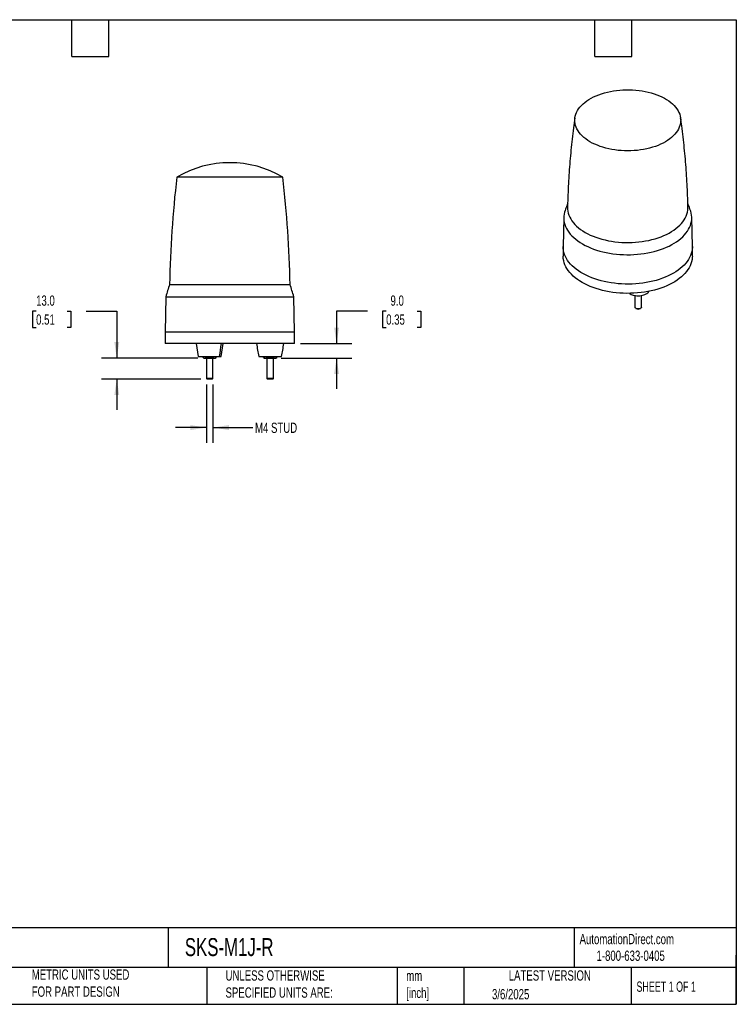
# Model space of a CAD drawing. Header units: millimetres. Extents: x 19 to 819, y 19 to 629.
# Tile 3 of 3: x 375 to 819, y 19 to 629. Entities that reach past the tile are written whole.
import ezdxf

# ---------------------------------------------------------------- set-up
doc = ezdxf.new("R2010")
doc.units = ezdxf.units.MM
doc.header["$LTSCALE"] = 3
doc.linetypes.add('SLD-Solid', pattern=[0])
doc.layers.add('DIMENSIONS', color=140, linetype='SLD-Solid', lineweight=25)
doc.layers.add('TEXT', color=140, linetype='SLD-Solid', lineweight=25)
doc.styles.add('SLDTEXTSTYLE0', font='TXT', dxfattribs={"width": 0.7})
doc.styles.add('SLDTEXTSTYLE1', font='TXT', dxfattribs={"width": 0.65})
doc.dimstyles.new('SLDDIMSTYLE1', dxfattribs={"dimtxt": 6.474023, "dimasz": 9.906, "dimexe": 0, "dimexo": 0.0625, "dimgap": 1.618506, "dimtad": 0, "dimtih": 1, "dimtoh": 1, "dimrnd": 1e-09, "dimzin": 4, "dimdsep": 46, "dimtxsty": 'SLDTEXTSTYLE0', "dimsah": 1, "dimcen": 0.09, "dimadec": 0, "dimazin": 1, "dimtfac": 1, "dimtmove": 0, "dimatfit": 0, "dimfxl": 0, "dimfrac": 2, "dimtolj": 1, "dimtzin": 12, "dimarcsym": 0})
doc.dimstyles.new('SLDDIMSTYLE2', dxfattribs={"dimtxt": 6.474023, "dimasz": 9.906, "dimexe": 0, "dimexo": 0.0625, "dimgap": 1.618506, "dimtad": 0, "dimtih": 1, "dimtoh": 1, "dimrnd": 1e-09, "dimzin": 12, "dimdsep": 46, "dimtxsty": 'SLDTEXTSTYLE0', "dimsah": 1, "dimcen": 0.09, "dimadec": 0, "dimazin": 3, "dimtfac": 1, "dimtmove": 0, "dimatfit": 0, "dimfxl": 0, "dimfrac": 2, "dimtolj": 1, "dimtzin": 12, "dimarcsym": 0})

# ---------------------------------------------------------------- blocks, each defined once
blk = doc.blocks.new('_D_2')
at = {"layer": 'DIMENSIONS'}
for p, q in [((385.51, 448.28), (383.34, 448.28)), ((383.34, 448.28), (383.34, 437.99)), ((404.75, 448.28), (406.93, 448.28)), ((406.93, 448.28), (406.93, 437.99)), ((416.42, 448.28), (435.47, 448.28)), ((435.47, 448.28), (435.47, 419.12)), ((383.34, 437.99), (385.51, 437.99)), ((406.93, 437.99), (404.75, 437.99)), ((485.66, 419.12), (425.94, 419.12)), ((487.55, 406.12), (425.94, 406.12)), ((435.47, 406.12), (435.47, 387.07))]:
    blk.add_line(p, q, dxfattribs=at)
for points in [[(435.47, 419.12), (436.99, 429.03), (433.95, 429.03)], [(435.47, 406.12), (433.95, 396.22), (436.99, 396.22)]]:
    blk.add_solid(points, dxfattribs=at)
at = {"layer": 'DIMENSIONS', "char_height": 6.35, "attachment_point": 1, "style": 'SLDTEXTSTYLE0'}
for s, insert in [('13.0', (385.51, 457.91)), ('0.51', (385.51, 446.17))]:
    blk.add_mtext(s, dxfattribs=dict(at, insert=insert))
blk = doc.blocks.new('_D_3')
at = {"layer": 'DIMENSIONS'}
for p, q in [((590.64, 448.28), (571.59, 448.28)), ((571.59, 448.28), (571.59, 428.12)), ((602.31, 448.28), (600.13, 448.28)), ((600.13, 448.28), (600.13, 437.99)), ((621.55, 448.28), (623.72, 448.28)), ((623.72, 448.28), (623.72, 437.99)), ((600.13, 437.99), (602.31, 437.99)), ((623.72, 437.99), (621.55, 437.99)), ((549.28, 428.12), (581.11, 428.12)), ((537.31, 419.12), (581.11, 419.12)), ((571.59, 419.12), (571.59, 400.07))]:
    blk.add_line(p, q, dxfattribs=at)
for points in [[(571.59, 428.12), (573.11, 438.03), (570.07, 438.03)], [(571.59, 419.12), (570.07, 409.22), (573.11, 409.22)]]:
    blk.add_solid(points, dxfattribs=at)
at = {"layer": 'DIMENSIONS', "char_height": 6.35, "attachment_point": 1, "style": 'SLDTEXTSTYLE0'}
for s, insert in [('9.0', (605, 457.91)), ('0.35', (602.31, 446.17))]:
    blk.add_mtext(s, dxfattribs=dict(at, insert=insert))
blk = doc.blocks.new('_D_4')
at = {"layer": 'DIMENSIONS'}
for p, q in [((490.97, 402.7), (490.97, 366.6)), ((494.97, 402.7), (494.97, 366.6)), ((490.97, 376.12), (471.92, 376.12)), ((494.97, 376.12), (519.63, 376.12))]:
    blk.add_line(p, q, dxfattribs=at)
for points in [[(490.97, 376.12), (481.06, 377.65), (481.06, 374.6)], [(494.97, 376.12), (504.88, 374.6), (504.88, 377.65)]]:
    blk.add_solid(points, dxfattribs=at)
at = {"layer": 'DIMENSIONS', "insert": (521.08, 379.16), "char_height": 6.35, "attachment_point": 1, "style": 'SLDTEXTSTYLE0'}
blk.add_mtext('M4 STUD', dxfattribs=at)

msp = doc.modelspace()

# ---------------------------------------------------------------- linework, layer by layer
for p, q in [((538.103272, 531.080683), (472.672195, 531.080683)), ((538.267123, 531.080683), (538.103272, 531.080683)), ((712.3102, 506.26989), (711.926218, 488.308728)), ((791.920126, 488.308728), (791.536144, 506.26989)), ((711.923172, 488.023765), (711.923172, 482.307979)), ((791.923172, 482.307979), (791.923172, 488.023765)), ((468.188144, 464.726378), (542.751174, 464.726378)), ((756.393648, 457.92368), (756.393648, 450.722105)), ((760.393648, 450.722105), (760.393648, 457.914256)), ((465.85367, 457.123187), (465.469659, 435.123187)), ((465.85367, 457.123187), (545.085648, 457.123187)), ((545.469659, 435.123187), (545.085648, 457.123187)), ((756.979205, 449.905829), (757.255021, 449.746552)), ((759.532275, 449.746552), (759.808091, 449.905829)), ((465.469659, 435.123187), (465.469659, 428.123187)), ((505.469659, 435.123187), (465.469659, 435.123187)), ((545.469659, 435.123187), (505.469659, 435.123187)), ((545.469659, 428.123187), (545.469659, 435.123187)), ((545.469659, 428.123187), (465.469659, 428.123187)), ((484.569763, 428.123187), (485.869748, 420.123187)), ((500.06957, 420.123187), (501.369555, 428.123187)), ((488.924958, 419.43767), (489.469659, 419.123187)), ((488.928207, 419.435794), (488.928207, 420.123187)), ((490.948933, 419.435794), (490.948933, 420.123187)), ((490.969659, 419.123187), (490.969659, 406.513187)), ((494.969659, 406.513187), (494.969659, 419.123187)), ((494.990385, 420.123187), (494.990385, 419.435794)), ((496.469659, 419.123187), (497.01436, 419.43767)), ((497.011111, 419.435794), (497.011111, 420.123187)), ((523.369659, 420.123187), (537.569659, 420.123187)), ((526.424958, 419.43767), (526.969659, 419.123187)), ((526.428207, 419.435794), (526.428207, 420.123187)), ((528.448933, 419.435794), (528.448933, 420.123187)), ((528.469659, 419.123187), (528.469659, 406.513187)), ((532.469659, 406.513187), (532.469659, 419.123187)), ((532.490385, 420.123187), (532.490385, 419.435794)), ((533.969659, 419.123187), (534.51436, 419.43767)), ((534.511111, 420.123187), (534.511111, 419.435794)), ((490.969659, 406.513187), (491.359659, 406.123187)), ((494.969659, 406.513187), (490.969659, 406.513187)), ((494.579659, 406.123187), (491.359659, 406.123187)), ((494.579659, 406.123187), (494.969659, 406.513187)), ((528.469659, 406.513187), (528.859659, 406.123187)), ((532.469659, 406.513187), (528.469659, 406.513187)), ((532.079659, 406.123187), (528.859659, 406.123187)), ((532.079659, 406.123187), (532.469659, 406.513187))]:
    msp.add_line(p, q)
at = {"flags": 128}
for points in [[(777.313889, 578.361574), (778.532284, 577.445688), (779.651692, 576.488625), (780.667948, 575.493947), (781.577272, 574.465352), (782.37628, 573.406669), (783.062001, 572.321834), (783.631883, 571.214884), (784.083807, 570.089937), (784.416091, 568.951177), (784.627499, 567.802841), (784.717245, 566.649201), (784.684995, 565.494548), (784.530869, 564.343178), (784.25544, 563.199374), (783.859733, 562.067391), (783.34522, 560.951439), (782.713815, 559.855671), (781.967866, 558.784163), (781.11015, 557.7409), (780.143855, 556.729764), (779.072578, 555.754516), (777.900304, 554.818785), (776.631393, 553.926051), (775.270565, 553.079635), (773.822884, 552.282686), (772.293734, 551.538169), (770.688805, 550.848853), (769.014066, 550.217303), (767.275748, 549.645868), (765.480317, 549.136673), (763.634453, 548.691614), (761.745022, 548.312346), (759.819053, 548.000279), (757.863711, 547.756574), (755.88627, 547.582139), (753.894086, 547.477622), (751.89457, 547.443411), (749.89516, 547.479635), (747.903295, 547.586158), (745.926384, 547.762584), (743.971781, 548.008257), (742.046758, 548.322262), (740.158476, 548.703433), (738.313959, 549.15035), (736.520069, 549.661351), (734.78348, 550.234536), (733.110652, 550.867771), (731.507808, 551.558702), (729.98091, 552.304758), (728.535639, 553.103163), (727.177371, 553.950948), (725.911159, 554.844958), (724.741713, 555.781869), (723.673384, 556.758194), (722.710146, 557.770301), (721.855583, 558.814425), (721.112873, 559.886683), (720.484779, 560.983086), (719.973638, 562.099553), (719.581352, 563.231933), (719.309379, 564.376013), (719.158732, 565.527537), (719.12997, 566.682221), (719.223202, 567.835769), (719.438079, 568.98389), (719.773804, 570.122313), (720.229125, 571.246804), (720.802351, 572.353178), (721.491349, 573.43732), (722.293554, 574.495198), (723.205984, 575.522875), (724.225244, 576.516529), (725.347542, 577.472463), (726.568703, 578.387122), (727.884184, 579.257101), (729.289091, 580.079166), (730.7782, 580.850258), (732.345968, 581.567508), (733.986565, 582.228248), (735.693888, 582.830021), (737.461585, 583.370587), (739.283079, 583.847936), (741.151596, 584.260291), (743.060183, 584.60612), (745.001742, 584.884135), (746.969048, 585.093302), (748.954785, 585.232843), (750.951564, 585.30224), (752.951957, 585.301233), (754.948523, 585.229826), (756.933835, 585.088286), (758.900507, 584.877138), (760.841222, 584.597168), (762.748762, 584.249419), (764.61603, 583.835182), (766.43608, 583.356), (768.20214, 582.813655), (769.907642, 582.210164), (771.54624, 581.547773), (773.11184, 580.828945), (774.598616, 580.056355), (776.001038, 579.232877), (777.313889, 578.361574)], [(714.644133, 512.444025), (714.675862, 511.274254), (714.82776, 510.04821), (715.100654, 508.829171), (715.493656, 507.621115), (716.005484, 506.42798), (716.634468, 505.25366), (717.378556, 504.101984), (718.235321, 502.976709), (719.20197, 501.881505), (720.275348, 500.819945), (721.451954, 499.795492), (722.727952, 498.811486), (724.099178, 497.871137), (725.56116, 496.977513)], [(725.56116, 496.977513), (727.109129, 496.133529), (728.738037, 495.341937), (730.44257, 494.605319), (732.217168, 493.926079), (734.056044, 493.306431), (735.953198, 492.748397), (737.902442, 492.253797), (739.89742, 491.824244), (741.931623, 491.461139), (743.998416, 491.165667), (746.091058, 490.938792), (748.202723, 490.781253), (750.326524, 490.693565), (752.455532, 490.676013), (754.582805, 490.728655), (756.701402, 490.851318), (758.804413, 491.043604), (760.884979, 491.304884), (762.936314, 491.634306), (764.951726, 492.030797), (766.924641, 492.493062), (768.848625, 493.019594), (770.717402, 493.608675), (772.524876, 494.258384), (774.265151, 494.966602), (775.932551, 495.731019), (777.521638, 496.54914), (779.027228, 497.418299), (780.44441, 498.335659), (781.768562, 499.298229), (782.995364, 500.302868), (784.120815, 501.346301), (785.141245, 502.425123), (786.053323, 503.535815), (786.854077, 504.674755), (787.540893, 505.838227), (788.111531, 507.022438), (788.564131, 508.223523), (788.897215, 509.437566), (789.109698, 510.660606), (789.200885, 511.888654), (789.202216, 512.443756)], [(713.091434, 510.515701), (712.761359, 509.440741), (712.491315, 508.190094), (712.341025, 506.932758), (712.310944, 505.672552), (712.401164, 504.413302), (712.611411, 503.158834), (712.941047, 501.912957), (713.38907, 500.679455), (713.95412, 499.462074), (714.63448, 498.264511), (715.428085, 497.090402), (716.332525, 495.943314), (717.345052, 494.826731), (718.462592, 493.744043), (719.68175, 492.698539), (720.998825, 491.693393), (722.409816, 490.731658), (723.910438, 489.816256)], [(723.910438, 489.816256), (725.496133, 488.949965), (727.162087, 488.135417), (728.903239, 487.375086), (730.714302, 486.671281), (732.589776, 486.026139), (734.523965, 485.44162), (736.510994, 484.919498), (738.54483, 484.461359), (740.619295, 484.068596), (742.72809, 483.742399), (744.86481, 483.483761), (747.022966, 483.293466), (749.196004, 483.172093), (751.377324, 483.12001), (753.560301, 483.137376), (755.738307, 483.224137), (757.904727, 483.38003), (760.05298, 483.604581), (762.176544, 483.89711), (764.268969, 484.256726), (766.323899, 484.682339), (768.335096, 485.172656), (770.296449, 485.726186), (772.202004, 486.341251), (774.045973, 487.01598), (775.822755, 487.748327), (777.526955, 488.536065), (779.153397, 489.376803), (780.697142, 490.267988), (782.153502, 491.206913), (783.518052, 492.190727), (784.786651, 493.216442), (785.955443, 494.280942), (787.020881, 495.380996), (787.979729, 496.513261), (788.829074, 497.6743), (789.566337, 498.860586), (790.189278, 500.068517), (790.696007, 501.294424), (791.084984, 502.534585), (791.355028, 503.785232), (791.505319, 505.042568), (791.5354, 506.302774), (791.44518, 507.562024), (791.234933, 508.816492), (790.905297, 510.062368), (790.755171, 510.514952)], [(780.207443, 471.695603), (778.606377, 470.820915), (776.924274, 469.998472), (775.166244, 469.23077), (773.337626, 468.520143), (771.443973, 467.868747), (769.491035, 467.278562), (767.484745, 466.751379), (765.431195, 466.2888), (763.336621, 465.892229), (761.207385, 465.56287), (759.049953, 465.301725), (756.870877, 465.109586), (754.676775, 464.987036), (752.474311, 464.934449), (750.270173, 464.951982), (748.071055, 465.039584), (745.883635, 465.196988), (743.714558, 465.423717), (741.57041, 465.719081), (739.457703, 466.082183), (737.382853, 466.511922), (735.352162, 467.006991), (733.371796, 467.565887), (731.44777, 468.186913), (729.585927, 468.868184), (727.791922, 469.607629), (726.071202, 470.403003), (724.428994, 471.251891), (722.870285, 472.151714), (721.399809, 473.099741), (720.022031, 474.093091), (718.741136, 475.128748), (717.561014, 476.203567), (716.485248, 477.314284), (715.517106, 478.457524), (714.659528, 479.629818), (713.915119, 480.827603), (713.286139, 482.047243), (712.774498, 483.285033), (712.38175, 484.537215), (712.109089, 485.799985), (711.957341, 487.069509), (711.926218, 488.308728)], [(791.920126, 488.308728), (791.919375, 487.705599), (791.82828, 486.434144), (791.615995, 485.167516), (791.283164, 483.909562), (790.830798, 482.664103), (790.260271, 481.434921), (789.573315, 480.225749), (788.772018, 479.04026), (787.858811, 477.882053), (786.836469, 476.754647), (785.708097, 475.661464), (784.47712, 474.605825), (783.147279, 473.590936), (781.722611, 472.619879), (780.207443, 471.695603)], [(791.923172, 482.307979), (791.889002, 481.353723), (791.737255, 480.0842), (791.464593, 478.821429), (791.071846, 477.569248), (790.560205, 476.331457), (789.931225, 475.111817), (789.186815, 473.914032), (788.329237, 472.741739), (787.361096, 471.598498), (786.28533, 470.487781), (785.105208, 469.412962), (783.824312, 468.377305), (782.446535, 467.383955), (780.976058, 466.435929), (779.417349, 465.536105), (777.775141, 464.687217), (776.054422, 463.891843), (774.260417, 463.152398), (772.398574, 462.471128), (770.474548, 461.850101), (768.494182, 461.291205), (766.463491, 460.796136), (764.388641, 460.366397), (762.275934, 460.003295), (760.131785, 459.707931), (757.962708, 459.481203), (755.775289, 459.323799), (753.576171, 459.236197), (751.372033, 459.218663), (749.169568, 459.271251), (746.975467, 459.3938), (744.796391, 459.585939), (742.638959, 459.847085), (740.509723, 460.176443), (738.415149, 460.573014), (736.361599, 461.035593), (734.355308, 461.562776), (732.402371, 462.152962), (730.508718, 462.804357), (728.680099, 463.514985), (726.922069, 464.282686), (725.239967, 465.105129), (723.638901, 465.979817), (722.123733, 466.904093), (720.699065, 467.87515), (719.369223, 468.890039), (718.138247, 469.945678), (717.009874, 471.038861), (715.987533, 472.166268), (715.074326, 473.324474), (714.273028, 474.509964), (713.586072, 475.719136), (713.015545, 476.948317), (712.563179, 478.193776), (712.230349, 479.45173), (712.018063, 480.718358), (711.926969, 481.989813), (711.923172, 482.307979)], [(760.393648, 450.722105), (760.35419, 450.493894), (760.194285, 450.219598), (759.92124, 449.976875), (759.55221, 449.780978), (759.110384, 449.644216), (758.623522, 449.575181), (758.122217, 449.578212), (757.637966, 449.653117), (757.201198, 449.795191), (756.839356, 449.995507), (756.575176, 450.241477), (756.425257, 450.517647), (756.393648, 450.722105)]]:
    msp.add_lwpolyline(points, dxfattribs=at)
for centre, radius, start, end in [((505.469659, 476.123187), 64, 59.172146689, 120.827853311), ((1118.101858, 454.135561), 650, 173.201549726, 179.066406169), ((-107.16254, 454.135561), 650, 0.933593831, 6.798450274), ((619.926373, 413.976891), 160.000001, 161.507272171, 164.355705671), ((391.012945, 413.976891), 160.000001, 15.644294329, 18.492727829), ((758.393648, 451.890191), 2.427275, 242.024310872, 297.975689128), ((329.874232, 448.019995), 171.527938, 350.640003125, 353.338838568), ((670.723525, 448.173815), 149.999999, 187.68176896, 190.778003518), ((390.215793, 448.173815), 149.999999, 349.221996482, 352.31823104)]:
    msp.add_arc(centre, radius, start, end)
for points, knots in [([(719.246495, 567.976948), (718.943631, 565.857739), (718.315387, 561.461786), (717.492808, 554.759479), (716.748069, 547.879197), (716.112131, 540.978445), (715.583522, 534.061381), (715.159778, 527.131362), (714.854928, 520.191519), (714.687394, 515.294592), (714.653196, 512.711235), (714.649663, 512.444349)], [0, 0, 0, 0, 0.1155761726, 0.2397440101, 0.363980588, 0.4882704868, 0.6125988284, 0.7369512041, 0.8613136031, 0.9856723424, 1, 1, 1, 1]), ([(789.190369, 512.443942), (789.17873, 513.192968), (789.131144, 516.255532), (788.937486, 521.626508), (788.608381, 528.551862), (788.164464, 535.462658), (787.615677, 542.355744), (786.961263, 549.227967), (786.198249, 556.074955), (785.415565, 562.324467), (784.840076, 566.279974), (784.594022, 567.971173)], [0, 0, 0, 0, 0.0402158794, 0.164431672, 0.2885735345, 0.4126282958, 0.5365826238, 0.6604229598, 0.7841354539, 0.9077058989, 1, 1, 1, 1]), ([(714.707429, 514.821237), (714.528414, 514.377693), (713.957189, 512.962371), (713.448135, 511.514347), (713.098612, 510.520116)], [0, 0, 0, 0, 0.3133876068, 1, 1, 1, 1]), ([(790.740444, 510.519049), (790.527318, 511.136595), (790.028246, 512.582684), (789.468523, 513.998032), (789.147827, 514.808961)], [0, 0, 0, 0, 0.4270461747, 1, 1, 1, 1]), ([(752.90159, 459.251783), (752.945179, 459.216478), (753.249394, 458.970079), (754.028766, 458.577985), (755.277941, 458.113239), (756.805307, 457.802252), (758.504666, 457.695657), (760.250696, 457.83509), (761.881288, 458.218393), (763.267521, 458.800237), (764.297742, 459.51395), (764.896314, 460.109019), (765.064723, 460.463576), (765.101938, 460.541924)], [0, 0, 0, 0, 0.0148811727, 0.1038573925, 0.202101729, 0.3086626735, 0.4215909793, 0.5379948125, 0.6543986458, 0.7673269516, 0.873887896, 0.9721322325, 1, 1, 1, 1]), ([(485.898529, 420.123187), (485.89656, 420.123187), (485.891287, 420.123187), (486.219785, 420.123187), (486.903011, 420.123187), (487.978761, 420.123187), (489.382684, 420.123187), (491.006247, 420.123187), (492.696535, 420.123187), (494.307868, 420.123187), (495.734099, 420.123187), (496.923731, 420.123187), (497.865045, 420.123187), (498.591935, 420.123187), (498.950301, 420.123187), (499.118439, 420.123187)], [0, 0, 0, 0, 0.0476693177, 0.1276437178, 0.2143881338, 0.3063158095, 0.4010726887, 0.4958295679, 0.5877572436, 0.6745016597, 0.7544760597, 0.8269058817, 0.8916890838, 0.9491825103, 1, 1, 1, 1]), ([(489.495791, 419.123187), (489.487647, 419.123187), (489.449589, 419.123187), (489.595121, 419.123187), (489.825398, 419.123187), (489.93857, 419.123187)], [0, 0, 0, 0, 0.12161797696, 0.56830778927, 1, 1, 1, 1]), ([(489.93857, 419.123187), (490.110029, 419.123187), (490.27993, 419.152771), (490.61711, 419.261695), (490.784353, 419.340774), (490.948933, 419.435794)], [0, 0, 0, 0, 0.5, 0.5, 1, 1, 1, 1]), ([(489.93857, 419.123187), (490.084403, 419.123187), (490.267361, 419.123187), (490.699672, 419.123187), (490.948933, 419.123187), (491.490385, 419.123187), (491.782239, 419.123187), (492.376221, 419.123187), (492.677992, 419.123187), (492.969659, 419.123187)], [0, 0, 0, 0, 0.25, 0.25, 0.5, 0.5, 0.75, 0.75, 1, 1, 1, 1]), ([(489.93857, 419.123187), (490.124016, 419.123187), (490.400763, 419.123187), (490.828535, 419.123187), (490.969659, 419.123187)], [0, 0, 0, 0, 0.6700945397, 1, 1, 1, 1]), ([(492.969659, 419.123187), (492.626741, 419.123187), (492.28694, 419.152771), (491.612579, 419.261695), (491.278094, 419.340774), (490.948933, 419.435794)], [0, 0, 0, 0, 0.5, 0.5, 1, 1, 1, 1]), ([(492.969659, 419.123187), (493.261326, 419.123187), (493.563097, 419.123187), (494.157078, 419.123187), (494.448933, 419.123187), (494.990385, 419.123187), (495.239646, 419.123187), (495.671957, 419.123187), (495.854915, 419.123187), (496.000748, 419.123187)], [0, 0, 0, 0, 0.25, 0.25, 0.5, 0.5, 0.75, 0.75, 1, 1, 1, 1]), ([(494.969659, 419.123187), (495.167141, 419.123187), (495.575454, 419.123187), (495.855926, 419.123187), (496.000748, 419.123187)], [0, 0, 0, 0, 0.4836520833, 1, 1, 1, 1]), ([(496.000748, 419.123187), (496.172207, 419.123187), (496.342107, 419.152771), (496.679288, 419.261695), (496.846531, 419.340774), (497.011111, 419.435794)], [0, 0, 0, 0, 0.5, 0.5, 1, 1, 1, 1]), ([(496.000748, 419.123187), (496.151445, 419.123187), (496.424858, 419.123187), (496.437744, 419.123187), (496.443527, 419.123187)], [0, 0, 0, 0, 0.55117022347, 1, 1, 1, 1]), ([(496.000748, 419.123187), (496.151445, 419.123187), (496.424858, 419.123187), (496.437744, 419.123187), (496.443527, 419.123187)], [0, 0, 0, 0, 0.5511702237, 1, 1, 1, 1]), ([(499.118439, 420.123187), (499.265928, 420.123187), (499.58028, 420.123187), (499.896509, 420.123187), (500.074282, 420.123187), (500.048044, 420.123187), (500.040789, 420.123187)], [0, 0, 0, 0, 0.2568425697, 0.5474267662, 0.8748550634, 1, 1, 1, 1]), ([(526.995791, 419.123187), (526.987647, 419.123187), (526.949589, 419.123187), (527.095121, 419.123187), (527.325398, 419.123187), (527.43857, 419.123187)], [0, 0, 0, 0, 0.1216179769, 0.5683077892, 1, 1, 1, 1]), ([(527.43857, 419.123187), (527.610029, 419.123187), (527.77993, 419.152771), (528.11711, 419.261695), (528.284353, 419.340774), (528.448933, 419.435794)], [0, 0, 0, 0, 0.5, 0.5, 1, 1, 1, 1]), ([(527.43857, 419.123187), (527.584403, 419.123187), (527.767361, 419.123187), (528.199672, 419.123187), (528.448933, 419.123187), (528.990385, 419.123187), (529.282239, 419.123187), (529.876221, 419.123187), (530.177992, 419.123187), (530.469659, 419.123187)], [0, 0, 0, 0, 0.25, 0.25, 0.5, 0.5, 0.75, 0.75, 1, 1, 1, 1]), ([(530.469659, 419.123187), (530.126741, 419.123187), (529.78694, 419.152771), (529.112579, 419.261695), (528.778094, 419.340774), (528.448933, 419.435794)], [0, 0, 0, 0, 0.5, 0.5, 1, 1, 1, 1]), ([(530.469659, 419.123187), (530.761326, 419.123187), (531.063097, 419.123187), (531.657078, 419.123187), (531.948933, 419.123187), (532.490385, 419.123187), (532.739646, 419.123187), (533.171957, 419.123187), (533.354915, 419.123187), (533.500748, 419.123187)], [0, 0, 0, 0, 0.25, 0.25, 0.5, 0.5, 0.75, 0.75, 1, 1, 1, 1]), ([(533.500748, 419.123187), (533.672207, 419.123187), (533.842107, 419.152771), (534.179288, 419.261695), (534.346531, 419.340774), (534.511111, 419.435794)], [0, 0, 0, 0, 0.5, 0.5, 1, 1, 1, 1]), ([(533.500748, 419.123187), (533.651445, 419.123187), (533.924858, 419.123187), (533.937744, 419.123187), (533.943527, 419.123187)], [0, 0, 0, 0, 0.5511702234, 1, 1, 1, 1])]:
    msp.add_open_spline(points, degree=3, knots=knots)
for points in [[(488.928207, 419.435794), (489.257122, 419.245895), (489.59604, 419.123187), (489.93857, 419.123187)], [(494.990385, 419.435794), (494.332556, 419.245895), (493.654719, 419.123187), (492.969659, 419.123187)], [(494.990385, 419.435794), (495.319299, 419.245895), (495.658218, 419.123187), (496.000748, 419.123187)], [(526.428207, 419.435794), (526.757122, 419.245895), (527.09604, 419.123187), (527.43857, 419.123187)], [(532.490385, 419.435794), (531.832556, 419.245895), (531.154719, 419.123187), (530.469659, 419.123187)], [(532.490385, 419.435794), (532.819299, 419.245895), (533.158218, 419.123187), (533.500748, 419.123187)]]:
    msp.add_open_spline(points, degree=3)
at = {"layer": 'TEXT'}
for p, q in [((19.05, 628.65), (819.15, 628.65)), ((407.67, 605.79), (407.67, 628.65)), ((430.53, 605.79), (430.53, 628.65)), ((731.52, 605.79), (731.52, 628.65)), ((754.38, 605.79), (754.38, 628.65)), ((819.15, 628.65), (819.15, 19.05)), ((407.67, 605.79), (430.53, 605.79)), ((731.52, 605.79), (754.38, 605.79)), ((819.15, 66.378323), (19.05, 66.378323)), ((467.276686, 66.378323), (467.276686, 41.91)), ((718.726132, 66.378323), (718.726132, 41.91)), ((819.15, 19.05), (819.15, 49.53)), ((819.15, 41.91), (19.05, 41.91)), ((491.340532, 41.91), (491.340532, 19.05)), ((609.072914, 41.91), (609.072914, 19.05)), ((650.436293, 41.91), (650.436293, 19.05)), ((754.046247, 41.91), (754.046247, 19.05)), ((19.05, 19.05), (819.15, 19.05))]:
    msp.add_line(p, q, dxfattribs=at)

# ---------------------------------------------------------------- texts
for s, insert, char_height, attachment_point, style in [('AutomationDirect.com', (722.084876, 62.629594), 6.35, 1, 'SLDTEXTSTYLE0'), ('SKS-M1J-R', (477.623166, 60.019161), 11.1125, 1, 'SLDTEXTSTYLE0'), ('1-800-633-0405', (732.574739, 52.311071), 6.35, 1, 'SLDTEXTSTYLE0'), ('METRIC UNITS USED ^JFOR PART DESIGN', (382.813004, 40.667648), 6.35, 1, 'SLDTEXTSTYLE0'), ('UNLESS OTHERWISE ^JSPECIFIED UNITS ARE:', (502.823739, 40.081527), 6.35, 1, 'SLDTEXTSTYLE0'), ('mm^J[inch]', (614.721508, 39.891567), 6.35, 1, 'SLDTEXTSTYLE0'), ('LATEST VERSION', (703.656394, 40.091982), 6.35, 2, 'SLDTEXTSTYLE0'), ('SHEET 1 OF 1', (757.323857, 33.154471), 6.35, 1, 'SLDTEXTSTYLE1'), ('3/6/2025', (667.838426, 28.491359), 6.35, 1, 'SLDTEXTSTYLE0')]:
    msp.add_mtext(s, dxfattribs=dict(at, insert=insert, char_height=char_height, attachment_point=attachment_point, style=style))

# ---------------------------------------------------------------- dimensions: what is measured, and where the dimension line sits
at = {"layer": 'DIMENSIONS'}
for base, p1, p2, picture, middle in [((435.469659, 406.123187), (489.469659, 419.123187), (491.359659, 406.123187), '_D_2', (435.469659, 448.277147)), ((571.589363, 428.123187), (533.500748, 419.123187), (545.469659, 428.123187), '_D_3', (571.589363, 448.277147))]:
    dim = msp.add_linear_dim(base=base, p1=p1, p2=p2, angle=90, dimstyle='SLDDIMSTYLE1', dxfattribs=at)
    dim.commit()
    dim.dimension.update_dxf_attribs({"geometry": picture, "text_midpoint": middle, "dimtype": 160})
dim = msp.add_linear_dim(base=(490.969659, 376.123187), p1=(494.969659, 406.513187), p2=(490.969659, 406.513187), text='M4 STUD', dimstyle='SLDDIMSTYLE2', dxfattribs=at)
dim.commit()
dim.dimension.update_dxf_attribs({"geometry": '_D_4', "text_midpoint": (540.690068, 376.123187), "dimtype": 160})

doc.saveas('drawing.dxf')
